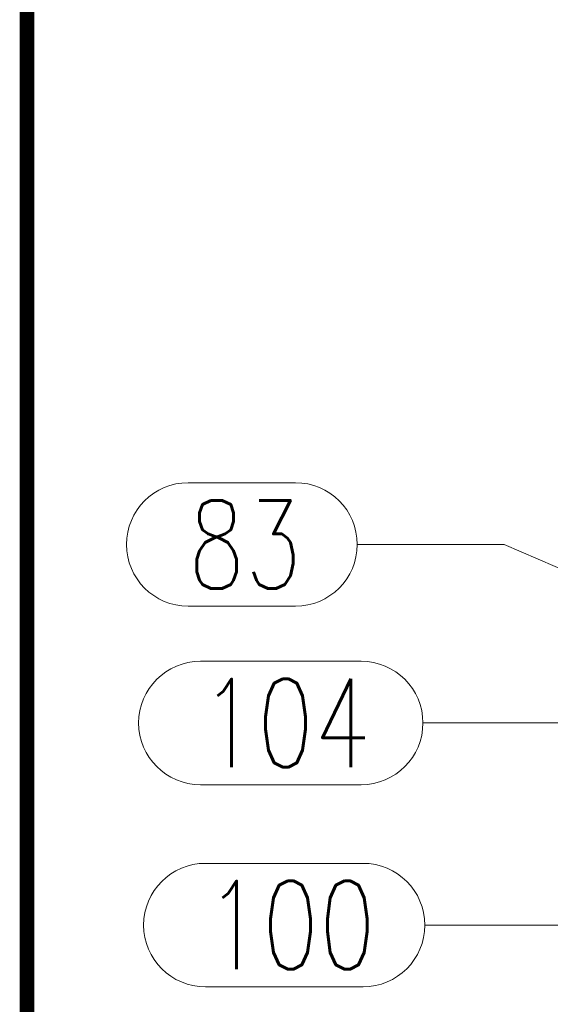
# Model space of a CAD drawing. Header units: millimetres. Extents: x 3536 to 4290, y 11030 to 11491.
# Tile 21 of 102: x 3568 to 3586, y 11211 to 11245. Entities that reach past the tile are written whole.
import ezdxf

# ---------------------------------------------------------------- set-up
doc = ezdxf.new("R2010")
doc.units = ezdxf.units.MM
doc.header["$LTSCALE"] = 10
doc.layers.add('_RAMKA', color=7, linetype='Continuous', lineweight=35)
doc.layers.add('PS_Pos', color=1, linetype='Continuous', lineweight=15)
doc.styles.add('simplex', font='simplex.shx', dxfattribs={"width": 0.75})

# ---------------------------------------------------------------- blocks, each defined once
blk = doc.blocks.new('*X628')
at = {"color": 1}
for p, q in [((3593.794, 11223.495), (3586.395, 11220.958)), ((3573.831, 11223.058), (3579.295, 11223.058)), ((3581.395, 11220.958), (3586.395, 11220.958)), ((3573.831, 11218.858), (3579.295, 11218.858))]:
    blk.add_line(p, q, dxfattribs=at)
for centre, start, end in [((3573.831, 11220.958), 90, 270), ((3579.295, 11220.958), 270, 90)]:
    blk.add_arc(centre, 2.1, start, end, dxfattribs=at)
at = {"color": 2, "style": 'simplex', "width": 0.75}
blk.add_text('104', height=3, dxfattribs=at).set_placement((3573.831, 11219.458))
blk = doc.blocks.new('*X629')
at = {"color": 1}
for p, q in [((3595.014, 11217.62), (3586.458, 11214.084)), ((3574.001, 11216.184), (3579.358, 11216.184)), ((3581.458, 11214.084), (3586.458, 11214.084)), ((3574.001, 11211.984), (3579.358, 11211.984))]:
    blk.add_line(p, q, dxfattribs=at)
for centre, start, end in [((3574.001, 11214.084), 90, 270), ((3579.358, 11214.084), 270, 90)]:
    blk.add_arc(centre, 2.1, start, end, dxfattribs=at)
at = {"color": 2, "style": 'simplex', "width": 0.75}
blk.add_text('100', height=3, dxfattribs=at).set_placement((3574.001, 11212.584))
blk = doc.blocks.new('*X630')
at = {"color": 1}
for p, q in [((3573.418, 11229.13), (3577.061, 11229.13)), ((3579.161, 11227.03), (3584.161, 11227.03)), ((3592.296, 11223.495), (3584.161, 11227.03)), ((3573.418, 11224.93), (3577.061, 11224.93))]:
    blk.add_line(p, q, dxfattribs=at)
for centre, start, end in [((3573.418, 11227.03), 90, 270), ((3577.061, 11227.03), 270, 90)]:
    blk.add_arc(centre, 2.1, start, end, dxfattribs=at)
at = {"color": 2, "style": 'simplex', "width": 0.75}
blk.add_text('83', height=3, dxfattribs=at).set_placement((3573.418, 11225.53))

msp = doc.modelspace()

# ---------------------------------------------------------------- linework, layer by layer
at = {"layer": '_RAMKA', "lineweight": -3, "const_width": 0.5}
msp.add_lwpolyline([(3567.939, 11052.152), (4277.939, 11052.152), (4277.939, 11452.152), (3567.939, 11452.152)], close=True, dxfattribs=at)

# ---------------------------------------------------------------- block references
at = {"layer": 'PS_Pos'}
for name in ['*X630', '*X628', '*X629']:
    msp.add_blockref(name, (0, 0), dxfattribs=at)

doc.saveas('drawing.dxf')
